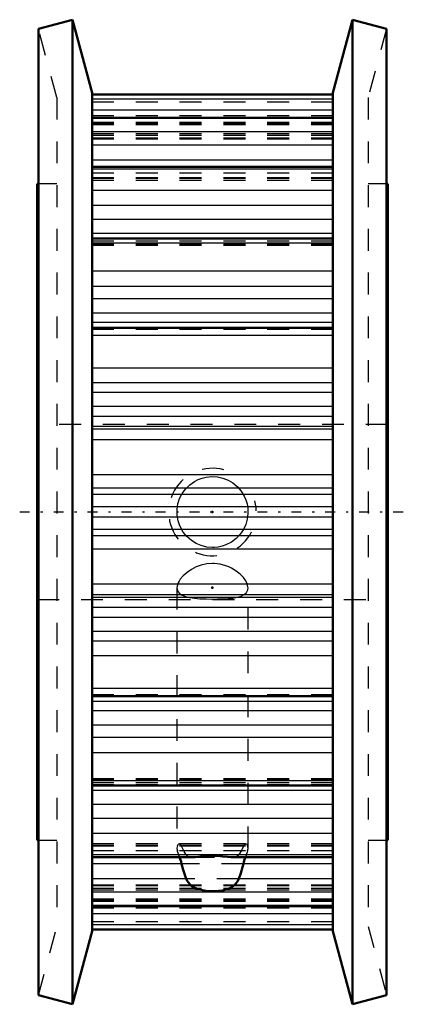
# Model space of a CAD drawing. Header units: millimetres. Extents: x -1 to 163, y 0 to 171.
# Tile 1 of 2: x 58 to 75, y 0 to 45. Entities that reach past the tile are written whole.
import ezdxf

# ---------------------------------------------------------------- set-up
doc = ezdxf.new("R2010")
doc.units = ezdxf.units.MM
doc.linetypes.add('Center', pattern=[1.5, 0.45, -0.5, 0.05, -0.5])
doc.linetypes.add('Dashed', pattern=[2, 1, -1])
for name, color, linetype, lineweight in [('2d ConnectionPoints', 7, 'Continuous', 50), ('AM_4', 3, 'Continuous', 25), ('AM_5', 3, 'Continuous', 25), ('center', 4, 'Center', 25), ('hidden', 3, 'Dashed', 25), ('vis', 1, 'Continuous', 50)]:
    doc.layers.add(name, color=color, linetype=linetype, lineweight=lineweight)

# ---------------------------------------------------------------- blocks, each defined once
blk = doc.blocks.new('1_C_ATP24XL037_A_P8_0_in_C_ATP24XL037_A_P8_900')
at = {"layer": 'AM_4'}
for p, q in [((72, 41.574), (61, 41.574)), ((72, 41.365), (61, 41.365)), ((72, 40.87), (61, 40.87)), ((72, 40.484), (61, 40.484)), ((72, 39.87), (61, 39.87)), ((72, 39.263), (61, 39.263)), ((72, 38.577), (61, 38.577)), ((72, 38.168), (61, 38.168)), ((72, 37.191), (61, 37.191)), ((72, 36.514), (61, 36.514)), ((72, 35.867), (61, 35.867)), ((72, 35.221), (61, 35.221)), ((72, 34.784), (61, 34.784)), ((72, 33.511), (61, 33.511)), ((72, 32.81), (61, 32.81)), ((72, 32.246), (61, 32.246)), ((72, 31.584), (61, 31.584)), ((72, 31.164), (61, 31.164)), ((72, 30.563), (61, 30.563)), ((72, 29.081), (61, 29.081)), ((72, 28.404), (61, 28.404)), ((72, 27.961), (61, 27.961)), ((72, 27.328), (61, 27.328)), ((72, 26.859), (61, 26.859)), ((72, 26.408), (61, 26.408)), ((72, 26.289), (61, 26.289)), ((72, 25.793), (61, 25.793)), ((72, 24.202), (61, 24.202)), ((72, 23.595), (61, 23.595)), ((72, 23.304), (61, 23.304)), ((72, 22.743), (61, 22.743)), ((72, 22.257), (61, 22.257)), ((72, 21.696), (61, 21.696)), ((72, 21.405), (61, 21.405)), ((72, 20.798), (61, 20.798)), ((72, 19.207), (61, 19.207)), ((72, 18.711), (61, 18.711)), ((72, 18.592), (61, 18.592)), ((72, 18.141), (61, 18.141)), ((72, 17.672), (61, 17.672)), ((72, 17.039), (61, 17.039)), ((72, 16.596), (61, 16.596)), ((72, 15.919), (61, 15.919)), ((72, 14.437), (61, 14.437)), ((72, 13.836), (61, 13.836)), ((72, 13.416), (61, 13.416)), ((72, 12.754), (61, 12.754)), ((72, 12.19), (61, 12.19)), ((72, 11.489), (61, 11.489)), ((72, 10.216), (61, 10.216)), ((72, 9.779), (61, 9.779)), ((72, 9.133), (61, 9.133)), ((72, 8.486), (61, 8.486)), ((72, 7.809), (61, 7.809)), ((72, 6.832), (61, 6.832)), ((65.092, 6.423), (61, 6.423)), ((72, 6.423), (67.908, 6.423)), ((65.304, 5.737), (61, 5.737)), ((72, 5.737), (67.696, 5.737)), ((72, 5.13), (61, 5.13)), ((72, 4.516), (61, 4.516)), ((72, 4.13), (61, 4.13)), ((72, 3.635), (61, 3.635)), ((72, 3.426), (61, 3.426))]:
    blk.add_line(p, q, dxfattribs=at)
at = {"layer": 'AM_5', "linetype": 'Dashed'}
blk.add_arc((66.5, 22.5), 2, 75, 15, dxfattribs=at)
at = {"layer": 'center'}
blk.add_line((57.7, 22.5), (75.3, 22.5), dxfattribs=at)
at = {"layer": 'hidden'}
for p, q in [((59.4, 41.439), (58.557, 44.586)), ((74.443, 44.586), (73.6, 41.439)), ((59.4, 41.439), (59.4, 3.561)), ((73.6, 41.439), (73.6, 3.561)), ((72, 41.224), (61, 41.224)), ((72, 40.6), (61, 40.6)), ((72, 40.303), (61, 40.303)), ((72, 40.25), (61, 40.25)), ((72, 40.248), (61, 40.248)), ((72, 40.192), (61, 40.192)), ((72, 39.776), (61, 39.776)), ((72, 39.706), (61, 39.706)), ((72, 39.581), (61, 39.581)), ((61, 39.558), (72, 39.558)), ((72, 38.169), (61, 38.169)), ((72, 37.992), (61, 37.992)), ((59.4, 37.5), (58.557, 37.5)), ((72, 37.774), (61, 37.774)), ((72, 37.749), (61, 37.749)), ((61, 37.663), (72, 37.663)), ((74.443, 37.5), (73.6, 37.5)), ((72, 34.966), (61, 34.966)), ((72, 34.878), (61, 34.878)), ((72, 34.731), (61, 34.731)), ((61, 34.694), (72, 34.694)), ((72, 30.914), (61, 30.914)), ((72, 30.854), (61, 30.854)), ((61, 30.852), (72, 30.852)), ((74.5, 26.5), (58.5, 26.5)), ((64.879, 19.038), (64.879, 7.128)), ((68.121, 7.128), (68.121, 19.037)), ((58.5, 18.5), (74.5, 18.5)), ((72, 14.148), (61, 14.148)), ((72, 14.146), (61, 14.146)), ((72, 14.086), (61, 14.086)), ((72, 10.306), (61, 10.306)), ((72, 10.269), (61, 10.269)), ((72, 10.122), (61, 10.122)), ((72, 10.034), (61, 10.034)), ((58.557, 7.5), (59.4, 7.5)), ((72, 7.337), (61, 7.337)), ((72, 7.251), (61, 7.251)), ((72, 7.226), (61, 7.226)), ((68.121, 7.128), (68.103, 7.251)), ((73.6, 7.5), (74.443, 7.5)), ((72, 7.008), (61, 7.008)), ((72, 6.831), (61, 6.831)), ((64.879, 7.128), (64.897, 7.008)), ((67.908, 6.423), (65.092, 6.423)), ((65.593, 6.721), (67.403, 6.721)), ((72, 5.442), (61, 5.442)), ((72, 5.419), (61, 5.419)), ((67.696, 5.737), (65.304, 5.737)), ((72, 5.294), (61, 5.294)), ((72, 5.224), (61, 5.224)), ((72, 4.808), (61, 4.808)), ((72, 4.752), (61, 4.752)), ((61, 4.75), (72, 4.75)), ((72, 4.697), (61, 4.697)), ((72, 4.4), (61, 4.4)), ((72, 3.776), (61, 3.776)), ((58.557, 0.414), (59.4, 3.561)), ((73.6, 3.561), (74.443, 0.414))]:
    blk.add_line(p, q, dxfattribs=at)
for points in [[(66.5, 20.879), (66.241, 20.9), (65.989, 20.962), (65.753, 21.062), (65.536, 21.197), (65.335, 21.373), (65.165, 21.58), (65.068, 21.74), (64.99, 21.911), (64.932, 22.09), (64.886, 22.356), (64.884, 22.626), (64.924, 22.877), (65.001, 23.118), (65.117, 23.346), (65.266, 23.551), (65.458, 23.742), (65.679, 23.898), (65.845, 23.983), (66.022, 24.049), (66.205, 24.094), (66.469, 24.121), (66.735, 24.104), (66.979, 24.049), (67.209, 23.958), (67.43, 23.827), (67.628, 23.664), (67.808, 23.457), (67.952, 23.221), (68.025, 23.05), (68.078, 22.871), (68.11, 22.687), (68.119, 22.425), (68.086, 22.165), (68.015, 21.923), (67.908, 21.696), (67.76, 21.481), (67.582, 21.293), (67.361, 21.126), (67.113, 20.999), (66.939, 20.94), (66.757, 20.9), (66.572, 20.881), (66.5, 20.879)], [(66.5, 20.144), (66.245, 20.126), (65.989, 20.072), (65.756, 19.988), (65.536, 19.877), (65.337, 19.742), (65.165, 19.589), (65.029, 19.426), (64.974, 19.342), (64.932, 19.259), (64.886, 19.113), (64.879, 19.036)], [(68.121, 19.036), (68.119, 19.072), (68.086, 19.216), (68.016, 19.359), (67.908, 19.509), (67.763, 19.658), (67.582, 19.801), (67.364, 19.932), (67.242, 19.989), (67.113, 20.039), (66.853, 20.109), (66.713, 20.131), (66.572, 20.142), (66.5, 20.144)], [(64.879, 19.036), (64.884, 18.975), (64.923, 18.864), (65.001, 18.768), (65.115, 18.692), (65.266, 18.632), (65.455, 18.587), (65.679, 18.555), (65.928, 18.536), (66.064, 18.53), (66.205, 18.526), (66.465, 18.523), (66.735, 18.525), (66.976, 18.532), (67.209, 18.545), (67.428, 18.568), (67.563, 18.59)], [(67.563, 18.59), (67.628, 18.604), (67.806, 18.657), (67.952, 18.732), (68.053, 18.827), (68.088, 18.884), (68.11, 18.946), (68.121, 19.036)], [(64.897, 7.251), (64.879, 7.129), (64.879, 7.128)], [(64.897, 7.251), (64.916, 7.295), (64.941, 7.324), (64.969, 7.336), (64.977, 7.337)], [(64.977, 7.337), (65.001, 7.332), (65.035, 7.311), (65.069, 7.272), (65.092, 7.226)], [(65.304, 6.831), (65.214, 6.979), (65.133, 7.136), (65.092, 7.226)], [(67.908, 7.226), (67.832, 7.064), (67.747, 6.911), (67.696, 6.831)], [(67.908, 7.226), (67.936, 7.279), (67.97, 7.316), (68.004, 7.334), (68.023, 7.337)], [(68.023, 7.337), (68.038, 7.335), (68.068, 7.317), (68.093, 7.279), (68.103, 7.251)], [(64.999, 6.721), (64.996, 6.729), (64.962, 6.822), (64.932, 6.904), (64.907, 6.977), (64.897, 7.008)], [(65.592, 6.721), (65.501, 6.726), (65.428, 6.742), (65.366, 6.771), (65.304, 6.831)], [(67.696, 6.831), (67.653, 6.785), (67.599, 6.752), (67.535, 6.732), (67.464, 6.723), (67.405, 6.721)], [(68.103, 7.008), (68.084, 6.952), (68.059, 6.881), (68.031, 6.803), (68.001, 6.721)], [(68.103, 7.008), (68.121, 7.127), (68.121, 7.128)]]:
    blk.add_lwpolyline(points, dxfattribs=at)
at = {"layer": 'vis'}
for p, q in [((60.102, 45), (58.557, 44.586)), ((58.557, 44.586), (58.557, 0.414)), ((61, 41.65), (60.102, 45)), ((60.102, 45), (60.102, 0)), ((72.898, 45), (72, 41.65)), ((74.443, 44.586), (72.898, 45)), ((72.898, 45), (72.898, 0)), ((74.443, 44.586), (74.443, 0.414)), ((61, 41.65), (61, 3.35)), ((72, 41.577), (61, 41.577)), ((72, 41.65), (72, 3.35)), ((72, 40.521), (61, 40.521)), ((72, 38.279), (61, 38.279)), ((58.557, 37.5), (58.5, 37.5)), ((58.5, 37.5), (58.5, 7.5)), ((74.5, 37.5), (74.443, 37.5)), ((74.5, 37.5), (74.5, 7.5)), ((72, 35.003), (61, 35.003)), ((72, 30.917), (61, 30.917)), ((61, 14.083), (72, 14.083)), ((61, 9.997), (72, 9.997)), ((58.5, 7.5), (58.557, 7.5)), ((74.443, 7.5), (74.5, 7.5)), ((61, 6.721), (65.593, 6.721)), ((67.403, 6.721), (72, 6.721)), ((61, 4.479), (72, 4.479)), ((60.102, 0), (61, 3.35)), ((61, 3.423), (72, 3.423)), ((72, 3.35), (72.898, 0)), ((58.557, 0.414), (60.102, 0)), ((72.898, 0), (74.443, 0.414))]:
    blk.add_line(p, q, dxfattribs=at)
for points in [[(67.405, 6.721), (67.334, 6.723), (67.191, 6.736), (66.964, 6.762), (66.724, 6.783), (66.473, 6.79), (66.222, 6.779), (66.045, 6.763), (65.873, 6.743), (65.711, 6.727), (65.601, 6.721), (65.592, 6.721)], [(65.092, 6.423), (65.064, 6.527), (65.03, 6.632), (64.999, 6.721)], [(65.092, 6.423), (65.168, 6.141), (65.253, 5.875), (65.304, 5.737)], [(67.696, 5.737), (67.786, 5.992), (67.867, 6.265), (67.908, 6.423)], [(68.001, 6.721), (67.999, 6.715), (67.965, 6.616), (67.931, 6.511), (67.908, 6.423)], [(65.304, 5.737), (65.347, 5.645), (65.401, 5.56), (65.465, 5.485), (65.536, 5.42), (65.666, 5.334), (65.809, 5.27), (66.036, 5.209), (66.276, 5.178), (66.527, 5.169), (66.778, 5.182), (66.955, 5.207), (67.127, 5.248), (67.289, 5.311), (67.399, 5.372), (67.499, 5.45), (67.572, 5.526), (67.634, 5.613), (67.696, 5.737)]]:
    blk.add_lwpolyline(points, dxfattribs=at)

msp = doc.modelspace()

# ---------------------------------------------------------------- linework, layer by layer
at = {"layer": '2d ConnectionPoints'}
for p in [(66.5, 22.5), (66.5, 19.036)]:
    msp.add_point(p, dxfattribs=at)

# ---------------------------------------------------------------- block references
msp.add_blockref('1_C_ATP24XL037_A_P8_0_in_C_ATP24XL037_A_P8_900', (0, 0))

doc.saveas('drawing.dxf')
